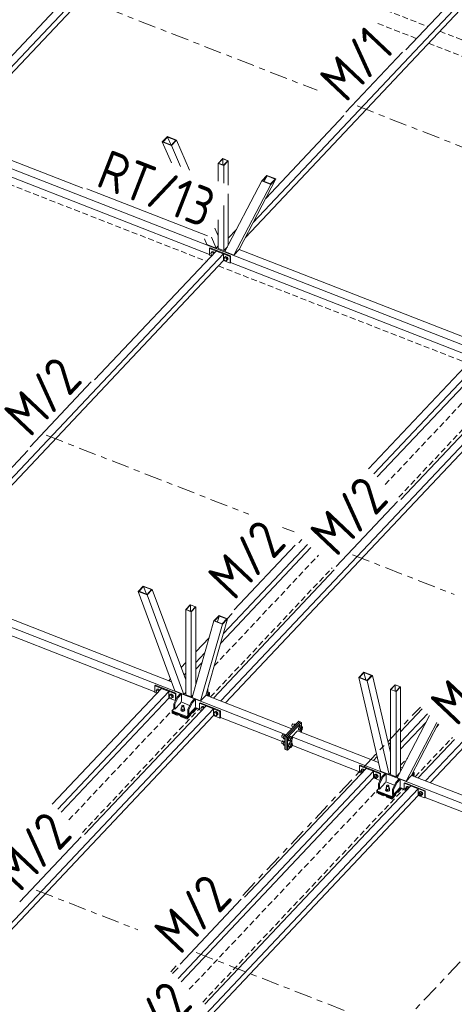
# Model space of a CAD drawing. Header units: millimetres. Extents: x -681 to 506, y -45 to 794.
# Tile 249 of 256: x 110 to 154, y 412 to 512. Entities that reach past the tile are written whole.
import ezdxf

# ---------------------------------------------------------------- set-up
doc = ezdxf.new("R2010")
doc.units = ezdxf.units.MM
doc.header["$LTSCALE"] = 0.6
for name, pattern in [('VERDECKT2', [1.5, 1, -0.5]), ('XKITLINE00', [0]), ('XKITLINE03', [6, 3, -1, 1, -1])]:
    doc.linetypes.add(name, pattern=pattern)
for name, color, linetype, lineweight in [('Bolt', 7, 'Continuous', 0), ('Part', 2, 'Continuous', 0), ('PartMark', 3, 'Continuous', 0), ('S-GRID', 1, 'Continuous', 0)]:
    doc.layers.add(name, color=color, linetype=linetype, lineweight=lineweight)
doc.styles.add('ISOCPEUR', font='ISOCPEUR.TTF')

msp = doc.modelspace()

# ---------------------------------------------------------------- linework, layer by layer
at = {"layer": 'Bolt', "color": 3, "linetype": 'XKITLINE00', "lineweight": 0}
for p, q in [((129.53, 488.33), (129.61, 488.43)), ((129.61, 488.17), (129.53, 488.33)), ((129.59, 488.41), (129.61, 488.48)), ((129.59, 488.41), (129.59, 488.41)), ((129.61, 488.48), (129.68, 488.52)), ((129.68, 488.51), (129.61, 488.43)), ((129.61, 488.48), (129.63, 488.5)), ((129.61, 488.43), (129.78, 488.36)), ((129.65, 488.16), (129.61, 488.17)), ((129.69, 488.53), (129.63, 488.5)), ((129.68, 488.52), (129.77, 488.5)), ((129.85, 488.44), (129.68, 488.51)), ((129.78, 488.52), (129.69, 488.53)), ((129.77, 488.5), (129.85, 488.45)), ((129.87, 488.47), (129.78, 488.52)), ((129.85, 488.44), (129.78, 488.36)), ((129.78, 488.36), (129.8, 488.31)), ((129.85, 488.45), (129.89, 488.4)), ((129.87, 488.39), (129.85, 488.44)), ((129.9, 488.42), (129.87, 488.47)), ((130.92, 487.9), (130.94, 487.96)), ((130.94, 487.96), (131.01, 488)), ((131.01, 487.99), (130.94, 487.91)), ((130.94, 487.96), (130.96, 487.98)), ((131.02, 488.02), (130.96, 487.98)), ((131.01, 488), (131.09, 487.98)), ((131.18, 487.92), (131.01, 487.99)), ((131.11, 488), (131.02, 488.02)), ((131.09, 487.98), (131.18, 487.93)), ((131.2, 487.95), (131.11, 488)), ((131.26, 487.86), (131.2, 487.95)), ((130.86, 487.81), (130.94, 487.91)), ((130.94, 487.65), (130.86, 487.81)), ((130.92, 487.89), (130.92, 487.9)), ((130.94, 487.91), (131.11, 487.85)), ((131.11, 487.59), (130.94, 487.65)), ((131.18, 487.92), (131.11, 487.85)), ((131.11, 487.85), (131.19, 487.69)), ((131.19, 487.69), (131.11, 487.59)), ((131.18, 487.67), (131.11, 487.59)), ((131.18, 487.66), (131.17, 487.66)), ((131.18, 487.93), (131.25, 487.85)), ((131.26, 487.76), (131.18, 487.92)), ((131.26, 487.76), (131.18, 487.67)), ((131.25, 487.69), (131.18, 487.66)), ((131.26, 487.76), (131.19, 487.69)), ((131.25, 487.85), (131.27, 487.76)), ((131.27, 487.76), (131.25, 487.69)), ((131.25, 487.69), (131.26, 487.71)), ((131.29, 487.78), (131.26, 487.86)), ((131.26, 487.71), (131.29, 487.78)), ((123.94, 443.73), (124.02, 443.82)), ((124, 443.81), (124.03, 443.88)), ((124, 443.8), (124, 443.81)), ((124.1, 443.9), (124.02, 443.82)), ((124.02, 443.82), (124.19, 443.76)), ((124.03, 443.88), (124.09, 443.91)), ((124.03, 443.88), (124.04, 443.9)), ((124.11, 443.93), (124.04, 443.9)), ((124.09, 443.91), (124.18, 443.9)), ((124.26, 443.84), (124.1, 443.9)), ((124.2, 443.92), (124.11, 443.93)), ((124.18, 443.9), (124.27, 443.84)), ((124.26, 443.84), (124.19, 443.76)), ((124.19, 443.76), (124.22, 443.71)), ((124.28, 443.86), (124.2, 443.92)), ((124.29, 443.78), (124.26, 443.84)), ((124.27, 443.84), (124.3, 443.8)), ((124.32, 443.82), (124.28, 443.86)), ((124.02, 443.57), (123.94, 443.73)), ((124.07, 443.55), (124.02, 443.57)), ((125.27, 443.21), (125.35, 443.31)), ((125.35, 443.05), (125.27, 443.21)), ((125.33, 443.29), (125.36, 443.36)), ((125.33, 443.28), (125.33, 443.29)), ((125.43, 443.38), (125.35, 443.31)), ((125.35, 443.31), (125.52, 443.24)), ((125.52, 442.99), (125.35, 443.05)), ((125.36, 443.36), (125.42, 443.39)), ((125.36, 443.36), (125.37, 443.38)), ((125.44, 443.41), (125.37, 443.38)), ((125.42, 443.39), (125.51, 443.38)), ((125.59, 443.32), (125.43, 443.38)), ((125.53, 443.4), (125.44, 443.41)), ((125.51, 443.38), (125.6, 443.32)), ((125.59, 443.32), (125.52, 443.24)), ((125.52, 443.24), (125.6, 443.08)), ((125.6, 443.08), (125.52, 442.99)), ((125.59, 443.06), (125.52, 442.99)), ((125.61, 443.34), (125.53, 443.4)), ((125.6, 443.05), (125.58, 443.05)), ((125.67, 443.16), (125.59, 443.32)), ((125.67, 443.16), (125.59, 443.06)), ((125.6, 443.32), (125.66, 443.24)), ((125.67, 443.16), (125.6, 443.08)), ((125.66, 443.08), (125.6, 443.05)), ((125.68, 443.26), (125.61, 443.34)), ((125.66, 443.24), (125.68, 443.15)), ((125.68, 443.15), (125.66, 443.08)), ((125.66, 443.08), (125.68, 443.1)), ((125.7, 443.17), (125.68, 443.26)), ((125.68, 443.1), (125.7, 443.17)), ((126.47, 441.81), (126.5, 441.88)), ((126.5, 441.75), (126.47, 441.81)), ((126.47, 441.79), (126.47, 441.81)), ((126.47, 441.79), (126.5, 441.72)), ((126.5, 441.88), (126.51, 441.88)), ((126.51, 442.02), (126.57, 442.04)), ((126.51, 442.02), (126.51, 441.89)), ((126.51, 441.89), (126.67, 441.83)), ((126.51, 441.75), (126.51, 441.89)), ((126.51, 441.75), (126.67, 441.69)), ((126.57, 442.2), (126.58, 442.24)), ((126.58, 442.17), (126.57, 442.2)), ((126.57, 441.95), (126.57, 442.2)), ((126.58, 442.24), (126.62, 442.26)), ((126.62, 442.14), (126.58, 442.17)), ((126.62, 442.26), (126.68, 442.27)), ((126.67, 442.13), (126.62, 442.14)), ((126.73, 442.14), (126.67, 442.13)), ((126.84, 441.89), (126.67, 441.83)), ((126.67, 441.83), (126.67, 441.69)), ((126.68, 442.27), (126.73, 442.26)), ((126.73, 442.26), (126.77, 442.23)), ((126.77, 442.16), (126.73, 442.14)), ((126.77, 442.23), (126.79, 442.2)), ((126.79, 442.2), (126.77, 442.16)), ((126.79, 441.95), (126.79, 442.2)), ((126.79, 442.03), (126.85, 442.01)), ((126.85, 442.01), (126.84, 441.89)), ((126.84, 441.89), (126.84, 441.74)), ((126.84, 441.74), (126.85, 441.87)), ((126.85, 442.01), (126.85, 441.87)), ((126.85, 441.88), (126.86, 441.87)), ((126.88, 441.81), (126.85, 441.74)), ((126.85, 441.71), (126.88, 441.78)), ((126.86, 441.87), (126.88, 441.81)), ((126.88, 441.78), (126.88, 441.81)), ((128.5, 441.95), (128.58, 442.05)), ((128.58, 441.79), (128.5, 441.95)), ((128.56, 442.03), (128.59, 442.1)), ((128.56, 442.02), (128.56, 442.03)), ((128.66, 442.12), (128.58, 442.05)), ((128.58, 442.05), (128.75, 441.98)), ((128.63, 441.77), (128.58, 441.79)), ((128.59, 442.1), (128.65, 442.13)), ((128.59, 442.1), (128.6, 442.12)), ((128.67, 442.15), (128.6, 442.12)), ((128.65, 442.13), (128.74, 442.12)), ((128.82, 442.06), (128.66, 442.12)), ((128.75, 442.14), (128.67, 442.15)), ((128.74, 442.12), (128.83, 442.06)), ((128.84, 442.08), (128.75, 442.14)), ((128.82, 442.06), (128.75, 441.98)), ((128.75, 441.98), (128.77, 441.93)), ((128.85, 442.01), (128.82, 442.06)), ((128.83, 442.06), (128.86, 442.02)), ((128.88, 442.04), (128.84, 442.08)), ((126.57, 441.7), (126.5, 441.75)), ((126.5, 441.72), (126.57, 441.67)), ((126.67, 441.68), (126.57, 441.7)), ((126.57, 441.67), (126.67, 441.65)), ((126.67, 441.69), (126.84, 441.74)), ((126.78, 441.69), (126.67, 441.68)), ((126.67, 441.65), (126.78, 441.67)), ((126.85, 441.74), (126.78, 441.69)), ((126.78, 441.67), (126.85, 441.71)), ((129.83, 441.43), (129.91, 441.53)), ((129.91, 441.27), (129.83, 441.43)), ((129.89, 441.51), (129.92, 441.58)), ((129.89, 441.5), (129.89, 441.51)), ((129.99, 441.6), (129.91, 441.53)), ((129.91, 441.53), (130.08, 441.46)), ((130.08, 441.21), (129.91, 441.27)), ((129.92, 441.58), (129.98, 441.61)), ((129.92, 441.58), (129.93, 441.6)), ((130, 441.63), (129.93, 441.6)), ((129.98, 441.61), (130.07, 441.6)), ((130.15, 441.54), (129.99, 441.6)), ((130.08, 441.62), (130, 441.63)), ((130.07, 441.6), (130.16, 441.55)), ((130.17, 441.56), (130.08, 441.62)), ((130.15, 441.54), (130.08, 441.46)), ((130.08, 441.46), (130.16, 441.3)), ((130.16, 441.3), (130.08, 441.21)), ((130.15, 441.28), (130.08, 441.21)), ((130.16, 441.27), (130.14, 441.28)), ((130.23, 441.38), (130.15, 441.54)), ((130.23, 441.38), (130.15, 441.28)), ((130.16, 441.55), (130.22, 441.46)), ((130.23, 441.38), (130.16, 441.3)), ((130.22, 441.31), (130.16, 441.27)), ((130.24, 441.48), (130.17, 441.56)), ((130.22, 441.46), (130.24, 441.38)), ((130.24, 441.38), (130.22, 441.31)), ((130.22, 441.31), (130.24, 441.32)), ((130.26, 441.39), (130.24, 441.48)), ((130.24, 441.32), (130.26, 441.39)), ((137.84, 440.3), (137.81, 440.24)), ((137.81, 440.24), (137.81, 440.18)), ((137.81, 440.18), (137.81, 440.14)), ((137.81, 440.14), (137.84, 440.13)), ((137.87, 440.35), (137.84, 440.3)), ((137.84, 440.13), (137.84, 440.13)), ((137.84, 440.13), (137.98, 440.07)), ((137.91, 440.38), (137.87, 440.35)), ((137.91, 440.38), (138.08, 440.31)), ((137.98, 440.07), (138.03, 440.26)), ((138.03, 440.26), (138.15, 440.38)), ((138.03, 440.26), (138.12, 440.22)), ((138.15, 440.38), (138.24, 440.35)), ((138.49, 439.95), (138.47, 439.84)), ((138.47, 439.84), (138.49, 439.76)), ((138.53, 440.06), (138.49, 439.95)), ((138.49, 439.76), (138.53, 439.74)), ((138.57, 440.04), (138.51, 439.83)), ((138.51, 439.82), (138.52, 439.93)), ((138.51, 439.83), (138.57, 439.74)), ((138.51, 439.83), (138.66, 439.77)), ((138.52, 439.75), (138.51, 439.82)), ((138.52, 439.93), (138.57, 440.05)), ((138.57, 439.73), (138.52, 439.75)), ((138.6, 440.16), (138.53, 440.06)), ((138.53, 439.74), (138.53, 439.74)), ((138.69, 440.17), (138.57, 440.04)), ((138.57, 440.05), (138.63, 440.14)), ((138.57, 440.04), (138.72, 439.99)), ((138.66, 440.2), (138.6, 440.16)), ((138.63, 440.14), (138.7, 440.18)), ((138.66, 440.2), (138.7, 440.18)), ((138.66, 439.77), (138.72, 439.99)), ((138.72, 439.68), (138.66, 439.77)), ((138.69, 440.17), (138.84, 440.12)), ((138.7, 440.18), (138.74, 440.17)), ((138.72, 439.99), (138.84, 440.12)), ((138.84, 439.81), (138.72, 439.68)), ((138.74, 440.17), (138.75, 440.15)), ((138.84, 440.12), (138.9, 440.03)), ((138.9, 440.03), (138.84, 439.81)), ((136.78, 439.14), (136.77, 439.08)), ((136.77, 439.08), (136.78, 439.04)), ((136.8, 439.2), (136.78, 439.14)), ((136.78, 439.04), (136.8, 439.03)), ((136.84, 439.25), (136.8, 439.2)), ((136.8, 439.03), (136.8, 439.03)), ((136.8, 439.03), (136.94, 438.97)), ((136.87, 439.28), (136.84, 439.25)), ((136.87, 439.28), (137.04, 439.21)), ((136.99, 439.16), (136.93, 438.94)), ((136.93, 438.94), (136.99, 438.85)), ((136.93, 438.94), (137.07, 438.89)), ((137.11, 439.29), (136.99, 439.16)), ((136.99, 439.16), (137.08, 439.12)), ((136.99, 438.85), (137.07, 438.82)), ((137.11, 439.29), (137.2, 439.25)), ((137.45, 438.85), (137.43, 438.74)), ((137.5, 438.97), (137.45, 438.85)), ((137.47, 438.72), (137.49, 438.83)), ((137.54, 438.95), (137.48, 438.73)), ((137.49, 438.83), (137.53, 438.95)), ((137.56, 439.06), (137.5, 438.97)), ((137.53, 438.95), (137.6, 439.04)), ((137.66, 439.07), (137.54, 438.95)), ((137.54, 438.95), (137.68, 438.89)), ((137.62, 439.1), (137.56, 439.06)), ((137.6, 439.04), (137.66, 439.09)), ((137.62, 439.1), (137.66, 439.09)), ((137.62, 438.67), (137.68, 438.89)), ((137.66, 439.09), (137.71, 439.07)), ((137.66, 439.07), (137.8, 439.02)), ((137.68, 438.89), (137.8, 439.02)), ((137.71, 439.07), (137.71, 439.05)), ((137.8, 439.02), (137.86, 438.93)), ((137.86, 438.93), (137.8, 438.71)), ((138.53, 439.74), (138.57, 439.73)), ((138.57, 439.74), (138.72, 439.68)), ((138.58, 439.73), (138.57, 439.73)), ((138.65, 439.55), (138.66, 439.56)), ((138.66, 439.56), (138.7, 439.55)), ((138.68, 439.54), (138.7, 439.55)), ((138.7, 439.55), (138.74, 439.53)), ((138.74, 439.53), (138.75, 439.51)), ((136.78, 438.5), (136.77, 438.44)), ((136.77, 438.44), (136.78, 438.4)), ((136.8, 438.57), (136.78, 438.5)), ((136.78, 438.4), (136.8, 438.39)), ((136.84, 438.62), (136.8, 438.57)), ((136.8, 438.39), (136.8, 438.39)), ((136.8, 438.39), (136.94, 438.33)), ((136.87, 438.64), (136.84, 438.62)), ((136.87, 438.64), (137.04, 438.57)), ((136.99, 438.52), (136.93, 438.3)), ((136.93, 438.3), (136.99, 438.21)), ((136.93, 438.3), (137.07, 438.25)), ((137.07, 438.6), (136.99, 438.52)), ((136.99, 438.52), (137.07, 438.49)), ((136.99, 438.21), (137.07, 438.18)), ((137.43, 438.74), (137.45, 438.66)), ((137.45, 438.21), (137.43, 438.1)), ((137.43, 438.1), (137.45, 438.02)), ((137.45, 438.66), (137.5, 438.64)), ((137.5, 438.33), (137.45, 438.21)), ((137.45, 438.02), (137.5, 438)), ((137.49, 438.65), (137.47, 438.72)), ((137.47, 438.08), (137.49, 438.2)), ((137.49, 438.01), (137.47, 438.08)), ((137.48, 438.73), (137.54, 438.64)), ((137.48, 438.73), (137.62, 438.67)), ((137.54, 438.31), (137.48, 438.09)), ((137.48, 438.09), (137.54, 438)), ((137.48, 438.09), (137.62, 438.04)), ((137.53, 438.63), (137.49, 438.65)), ((137.49, 438.2), (137.53, 438.31)), ((137.53, 437.99), (137.49, 438.01)), ((137.5, 438.64), (137.5, 438.64)), ((137.5, 438.64), (137.53, 438.63)), ((137.56, 438.42), (137.5, 438.33)), ((137.5, 438), (137.5, 438)), ((137.5, 438), (137.53, 437.99)), ((137.55, 438.64), (137.53, 438.63)), ((137.53, 438.31), (137.6, 438.41)), ((137.55, 438), (137.53, 437.99)), ((137.54, 438.64), (137.68, 438.58)), ((137.66, 438.43), (137.54, 438.31)), ((137.54, 438.31), (137.68, 438.25)), ((137.54, 438), (137.68, 437.95)), ((137.62, 438.46), (137.56, 438.42)), ((137.6, 438.41), (137.66, 438.45)), ((137.68, 438.58), (137.62, 438.67)), ((137.62, 438.46), (137.66, 438.45)), ((137.62, 438.04), (137.68, 438.25)), ((137.68, 437.95), (137.62, 438.04)), ((137.66, 438.45), (137.71, 438.43)), ((137.66, 438.43), (137.8, 438.38)), ((137.8, 438.71), (137.68, 438.58)), ((137.68, 438.25), (137.8, 438.38)), ((137.8, 438.07), (137.68, 437.95)), ((137.71, 438.43), (137.71, 438.41)), ((137.8, 438.38), (137.86, 438.29)), ((137.86, 438.29), (137.8, 438.07)), ((144.9, 435.65), (144.99, 435.75)), ((144.9, 435.66), (144.92, 435.73)), ((144.92, 435.73), (144.99, 435.76)), ((144.92, 435.73), (144.94, 435.75)), ((145.01, 435.78), (144.94, 435.75)), ((144.99, 435.76), (145.08, 435.75)), ((145.16, 435.69), (144.99, 435.75)), ((145.09, 435.77), (145.01, 435.78)), ((145.08, 435.75), (145.16, 435.69)), ((145.18, 435.71), (145.09, 435.77)), ((144.82, 435.56), (144.9, 435.65)), ((144.85, 435.5), (144.82, 435.56)), ((144.84, 435.48), (144.86, 435.52)), ((144.86, 435.43), (144.84, 435.48)), ((144.86, 435.52), (144.9, 435.57)), ((144.86, 435.52), (144.89, 435.54)), ((144.89, 435.39), (144.86, 435.43)), ((144.89, 435.54), (144.94, 435.53)), ((144.93, 435.36), (144.89, 435.39)), ((144.9, 435.65), (144.9, 435.66)), ((145.07, 435.59), (144.9, 435.65)), ((144.94, 435.53), (144.99, 435.5)), ((144.99, 435.5), (145.02, 435.46)), ((145.07, 435.59), (145.16, 435.69)), ((145.09, 435.54), (145.07, 435.59)), ((145.16, 435.69), (145.2, 435.65)), ((145.19, 435.63), (145.16, 435.69)), ((145.22, 435.67), (145.18, 435.71)), ((146.15, 435.04), (146.23, 435.13)), ((146.18, 434.98), (146.15, 435.04)), ((146.17, 434.96), (146.19, 435)), ((146.19, 434.91), (146.17, 434.96)), ((146.19, 435), (146.23, 435.05)), ((146.19, 435), (146.22, 435.02)), ((146.22, 434.87), (146.19, 434.91)), ((146.22, 435.02), (146.27, 435.01)), ((146.27, 434.84), (146.22, 434.87)), ((146.23, 435.13), (146.32, 435.23)), ((146.23, 435.14), (146.25, 435.21)), ((146.23, 435.13), (146.23, 435.14)), ((146.23, 435.13), (146.4, 435.07)), ((146.25, 435.21), (146.32, 435.24)), ((146.25, 435.21), (146.27, 435.23)), ((146.34, 435.26), (146.27, 435.23)), ((146.27, 435.01), (146.31, 434.98)), ((146.31, 434.83), (146.27, 434.84)), ((146.31, 434.98), (146.35, 434.94)), ((146.35, 434.85), (146.31, 434.83)), ((146.32, 435.24), (146.41, 435.23)), ((146.49, 435.17), (146.32, 435.23)), ((146.33, 434.84), (146.4, 434.81)), ((146.42, 435.25), (146.34, 435.26)), ((146.35, 434.94), (146.36, 434.89)), ((146.35, 434.85), (146.4, 434.9)), ((146.36, 434.89), (146.35, 434.85)), ((146.4, 435.07), (146.49, 435.17)), ((146.4, 435.07), (146.48, 434.91)), ((146.4, 434.81), (146.48, 434.91)), ((146.4, 434.81), (146.49, 434.91)), ((146.41, 435.23), (146.49, 435.17)), ((146.51, 435.19), (146.42, 435.25)), ((146.48, 434.91), (146.57, 435.01)), ((146.49, 434.9), (146.48, 434.9)), ((146.49, 435.17), (146.56, 435.09)), ((146.57, 435.01), (146.49, 435.17)), ((146.49, 434.91), (146.57, 435.01)), ((146.56, 434.93), (146.49, 434.9)), ((146.58, 435.11), (146.51, 435.19)), ((146.56, 435.09), (146.58, 435)), ((146.58, 435), (146.56, 434.93)), ((146.56, 434.93), (146.58, 434.95)), ((146.6, 435.02), (146.58, 435.11)), ((146.58, 434.95), (146.6, 435.02)), ((147.37, 433.66), (147.4, 433.73)), ((147.4, 433.73), (147.41, 433.73)), ((147.41, 433.86), (147.47, 433.88)), ((147.41, 433.86), (147.41, 433.74)), ((147.41, 433.74), (147.57, 433.68)), ((147.41, 433.6), (147.41, 433.74)), ((147.47, 434.05), (147.48, 434.09)), ((147.48, 434.01), (147.47, 434.05)), ((147.47, 433.8), (147.47, 434.05)), ((147.48, 434.09), (147.52, 434.11)), ((147.52, 433.99), (147.48, 434.01)), ((147.52, 434.11), (147.58, 434.12)), ((147.57, 433.98), (147.52, 433.99)), ((147.63, 433.99), (147.57, 433.98)), ((147.74, 433.74), (147.57, 433.68)), ((147.58, 434.12), (147.63, 434.11)), ((147.63, 434.11), (147.67, 434.08)), ((147.67, 434.01), (147.63, 433.99)), ((147.67, 434.08), (147.69, 434.05)), ((147.69, 434.05), (147.67, 434.01)), ((147.69, 433.8), (147.69, 434.05)), ((147.69, 433.88), (147.75, 433.86)), ((147.75, 433.86), (147.74, 433.74)), ((147.74, 433.74), (147.74, 433.59)), ((147.75, 433.86), (147.75, 433.72)), ((147.75, 433.73), (147.76, 433.72)), ((147.76, 433.72), (147.78, 433.65)), ((149.38, 433.78), (149.46, 433.87)), ((149.41, 433.72), (149.38, 433.78)), ((149.4, 433.7), (149.41, 433.74)), ((149.41, 433.74), (149.46, 433.79)), ((149.41, 433.74), (149.45, 433.76)), ((149.45, 433.76), (149.5, 433.75)), ((149.46, 433.87), (149.55, 433.97)), ((149.46, 433.88), (149.48, 433.95)), ((149.46, 433.87), (149.46, 433.88)), ((149.63, 433.81), (149.46, 433.87)), ((149.48, 433.95), (149.55, 433.98)), ((149.48, 433.95), (149.5, 433.97)), ((149.56, 434), (149.5, 433.97)), ((149.5, 433.75), (149.54, 433.72)), ((149.54, 433.72), (149.58, 433.68)), ((149.55, 433.98), (149.64, 433.97)), ((149.72, 433.91), (149.55, 433.97)), ((149.65, 433.99), (149.56, 434)), ((149.63, 433.81), (149.72, 433.91)), ((149.65, 433.76), (149.63, 433.81)), ((149.64, 433.97), (149.72, 433.91)), ((149.74, 433.93), (149.65, 433.99)), ((149.72, 433.91), (149.76, 433.87)), ((149.74, 433.85), (149.72, 433.91)), ((149.78, 433.89), (149.74, 433.93)), ((147.4, 433.59), (147.37, 433.66)), ((147.37, 433.63), (147.37, 433.66)), ((147.37, 433.63), (147.4, 433.57)), ((147.47, 433.54), (147.4, 433.59)), ((147.4, 433.57), (147.47, 433.52)), ((147.41, 433.6), (147.57, 433.53)), ((147.57, 433.52), (147.47, 433.54)), ((147.47, 433.52), (147.57, 433.5)), ((147.57, 433.68), (147.57, 433.53)), ((147.57, 433.53), (147.74, 433.59)), ((147.68, 433.54), (147.57, 433.52)), ((147.57, 433.5), (147.68, 433.52)), ((147.75, 433.59), (147.68, 433.54)), ((147.68, 433.52), (147.75, 433.56)), ((147.74, 433.59), (147.75, 433.72)), ((147.78, 433.65), (147.75, 433.59)), ((147.75, 433.56), (147.78, 433.63)), ((147.78, 433.63), (147.78, 433.65)), ((149.41, 433.65), (149.4, 433.7)), ((149.45, 433.61), (149.41, 433.65)), ((149.49, 433.58), (149.45, 433.61)), ((150.71, 433.26), (150.79, 433.35)), ((150.74, 433.2), (150.71, 433.26)), ((150.73, 433.18), (150.74, 433.22)), ((150.74, 433.14), (150.73, 433.18)), ((150.74, 433.22), (150.79, 433.27)), ((150.74, 433.22), (150.78, 433.24)), ((150.78, 433.09), (150.74, 433.14)), ((150.78, 433.24), (150.83, 433.23)), ((150.83, 433.06), (150.78, 433.09)), ((150.79, 433.35), (150.88, 433.45)), ((150.79, 433.36), (150.81, 433.43)), ((150.79, 433.36), (150.79, 433.36)), ((150.79, 433.35), (150.96, 433.29)), ((150.81, 433.43), (150.88, 433.46)), ((150.81, 433.43), (150.83, 433.45)), ((150.89, 433.48), (150.83, 433.45)), ((150.83, 433.23), (150.87, 433.2)), ((150.87, 433.05), (150.83, 433.06)), ((150.87, 433.2), (150.91, 433.16)), ((150.91, 433.07), (150.87, 433.05)), ((150.88, 433.46), (150.97, 433.45)), ((151.05, 433.39), (150.88, 433.45)), ((150.98, 433.47), (150.89, 433.48)), ((150.89, 433.06), (150.96, 433.04)), ((150.91, 433.16), (150.92, 433.11)), ((150.91, 433.07), (150.96, 433.12)), ((150.92, 433.11), (150.91, 433.07)), ((150.96, 433.29), (151.05, 433.39)), ((150.96, 433.29), (151.04, 433.13)), ((150.96, 433.04), (151.04, 433.13)), ((150.96, 433.04), (151.05, 433.13)), ((150.97, 433.45), (151.05, 433.39)), ((151.07, 433.41), (150.98, 433.47)), ((151.04, 433.13), (151.13, 433.23)), ((151.05, 433.12), (151.04, 433.12)), ((151.05, 433.39), (151.12, 433.31)), ((151.13, 433.23), (151.05, 433.39)), ((151.05, 433.13), (151.13, 433.23)), ((151.12, 433.15), (151.05, 433.12)), ((151.13, 433.33), (151.07, 433.41)), ((151.12, 433.31), (151.14, 433.22)), ((151.14, 433.22), (151.12, 433.15)), ((151.12, 433.15), (151.13, 433.17)), ((151.16, 433.24), (151.13, 433.33)), ((151.13, 433.17), (151.16, 433.24))]:
    msp.add_line(p, q, dxfattribs=at)
at = {"layer": 'Part', "color": 2, "linetype": 'XKITLINE00', "lineweight": 0}
for p, q in [((106.77, 504.8), (133.56, 533.18)), ((107.13, 504.51), (133.56, 532.5)), ((149.43, 509.1), (161.77, 522.18)), ((133.06, 489.98), (162.53, 521.2)), ((133.85, 491.5), (162.53, 521.88)), ((107.78, 506.97), (114.13, 513.7)), ((75.08, 510.3), (158.81, 477.63)), ((135.13, 493.95), (143.1, 502.4)), ((103.36, 500.1), (116.47, 494.99)), ((125.1, 500.26), (124.58, 499.71)), ((124.66, 499.72), (125.12, 500.21)), ((125.1, 500.26), (126.04, 499.89)), ((125.12, 500.21), (125.47, 499.4)), ((125.96, 499.88), (125.12, 500.21)), ((124.58, 499.71), (125.53, 499.34)), ((124.58, 499.71), (125.51, 497.58)), ((124.66, 499.72), (125.5, 499.39)), ((125.5, 499.39), (125.96, 499.88)), ((126.04, 499.89), (125.53, 499.34)), ((125.53, 499.34), (126.45, 497.21)), ((127.36, 496.85), (126.04, 499.89)), ((102.58, 498.72), (129.4, 488.25)), ((130.74, 498.02), (130.28, 497.53)), ((130.32, 497.54), (130.75, 497.99)), ((130.74, 498.02), (131.31, 497.8)), ((130.75, 497.99), (130.75, 497.37)), ((131.26, 497.79), (130.75, 497.99)), ((130.28, 497.53), (130.28, 495.72)), ((130.28, 497.53), (130.85, 497.31)), ((130.32, 497.54), (130.84, 497.34)), ((130.84, 497.34), (131.26, 497.79)), ((131.31, 497.8), (130.85, 497.31)), ((130.85, 497.31), (130.85, 495.5)), ((131.31, 495.32), (131.31, 497.8)), ((135.25, 496.3), (134.73, 495.75)), ((134.81, 495.76), (135.27, 496.25)), ((135.27, 496.25), (134.98, 495.7)), ((135.25, 496.3), (136.16, 495.94)), ((136.08, 495.93), (135.27, 496.25)), ((134.73, 495.75), (130.97, 488.54)), ((135.65, 495.39), (131.89, 488.18)), ((136.16, 495.94), (132.41, 488.73)), ((134.73, 495.75), (135.65, 495.39)), ((134.81, 495.76), (135.62, 495.44)), ((135.62, 495.44), (136.08, 495.93)), ((135.65, 495.39), (136.16, 495.94)), ((131.31, 489.18), (131.31, 494.42)), ((130.85, 493.24), (130.85, 488.63)), ((130.28, 491.78), (130.28, 488.85)), ((129.59, 490), (130.07, 488.89)), ((130.28, 490.15), (129.94, 490.92)), ((131.31, 489.91), (132.15, 490.8)), ((128.88, 489.82), (129.13, 489.26)), ((130.07, 488.89), (129.13, 489.26)), ((130.07, 488.89), (130.28, 489.11)), ((131.23, 489.03), (130.85, 488.63)), ((131.31, 489.2), (131.32, 489.2)), ((101.57, 457.31), (130.83, 488.3)), ((117.67, 475.46), (130.07, 488.59)), ((129.46, 488.91), (129.4, 488.85)), ((129.4, 488.85), (131.49, 488.04)), ((129.4, 488.17), (129.4, 488.85)), ((129.4, 488.17), (129.6, 488.1)), ((131.55, 488.1), (129.46, 488.91)), ((130.83, 488.3), (130.07, 488.59)), ((130.85, 488.63), (130.28, 488.85)), ((130.83, 487.62), (130.83, 488.3)), ((130.97, 488.54), (131.89, 488.18)), ((131.55, 488.1), (131.49, 488.04)), ((131.49, 488.04), (131.49, 487.36)), ((131.55, 487.42), (131.55, 488.1)), ((131.89, 488.18), (132.41, 488.73)), ((132.43, 488.76), (157.81, 478.86)), ((100.78, 455.79), (130.83, 487.62)), ((130.83, 487.62), (131.49, 487.36)), ((131.49, 487.36), (131.55, 487.42)), ((131.55, 487.42), (156.09, 477.84)), ((145.63, 466.39), (156.76, 478.18)), ((146.18, 465.87), (157.52, 477.89)), ((146.52, 465.55), (157.52, 477.2)), ((42.8, 476.1), (126.53, 443.44)), ((130.55, 442.71), (162.08, 476.11)), ((148.93, 463.27), (161.32, 476.4)), ((131.02, 442.53), (162.08, 475.43)), ((102.85, 459.76), (110.87, 468.26)), ((182.98, 467.96), (151.45, 434.56)), ((151.92, 434.38), (182.98, 467.27)), ((138.5, 458.84), (138.83, 459.19)), ((130.54, 448.62), (139.72, 458.35)), ((130.82, 449.6), (139.38, 458.67)), ((129.79, 443.01), (142.13, 456.07)), ((100.15, 454.57), (125.53, 444.67)), ((122.64, 454.43), (122.13, 453.88)), ((122.13, 453.88), (123.04, 453.53)), ((122.13, 453.88), (125.87, 443.74)), ((122.21, 453.9), (122.67, 454.38)), ((122.21, 453.9), (123.02, 453.58)), ((122.64, 454.43), (123.56, 454.08)), ((122.67, 454.38), (122.96, 453.6)), ((123.48, 454.07), (122.67, 454.38)), ((123.02, 453.58), (123.48, 454.07)), ((123.56, 454.08), (123.04, 453.53)), ((126.97, 444.85), (123.56, 454.08)), ((99.27, 453.22), (123.82, 443.65)), ((123.04, 453.53), (126.79, 443.38)), ((127.43, 452.53), (126.97, 452.04)), ((126.97, 452.04), (126.97, 443.35)), ((126.97, 452.04), (127.54, 451.81)), ((127.02, 452.04), (127.44, 452.5)), ((127.02, 452.04), (127.53, 451.84)), ((127.43, 452.53), (128, 452.3)), ((127.44, 452.5), (127.44, 451.88)), ((127.96, 452.3), (127.44, 452.5)), ((127.53, 451.84), (127.96, 452.3)), ((128, 452.3), (127.54, 451.81)), ((127.54, 451.81), (127.54, 443.13)), ((128, 444.43), (128, 452.3)), ((129.85, 450.87), (127.61, 443.06)), ((131.24, 451.08), (129.01, 443.27)), ((130.37, 451.42), (129.85, 450.87)), ((129.85, 450.87), (130.72, 450.53)), ((129.92, 450.88), (130.38, 451.37)), ((129.92, 450.88), (130.7, 450.58)), ((130.38, 451.37), (130.21, 450.77)), ((130.37, 451.42), (131.24, 451.08)), ((131.16, 451.07), (130.38, 451.37)), ((130.7, 450.58), (131.16, 451.07)), ((130.72, 450.53), (131.24, 451.08)), ((131.19, 451.1), (131.7, 451.63)), ((130.72, 450.53), (128.49, 442.72)), ((128, 447.72), (129.35, 449.15)), ((128, 446.62), (128.9, 447.57)), ((126.5, 446.13), (126.97, 446.63)), ((128, 445.94), (128.62, 446.59)), ((125.23, 444.78), (125.42, 444.98)), ((126.79, 445.33), (126.97, 445.53)), ((145.14, 445.66), (144.62, 445.11)), ((144.62, 445.11), (145.5, 444.77)), ((144.62, 445.11), (146.86, 435.55)), ((144.7, 445.12), (145.16, 445.61)), ((144.7, 445.12), (145.48, 444.82)), ((145.14, 445.66), (146.02, 445.32)), ((145.16, 445.61), (145.34, 444.87)), ((145.94, 445.3), (145.16, 445.61)), ((145.48, 444.82), (145.94, 445.3)), ((146.02, 445.32), (145.5, 444.77)), ((145.5, 444.77), (147.74, 435.21)), ((147.87, 437.44), (146.02, 445.32)), ((113.35, 432.2), (124.48, 443.99)), ((123.87, 444.31), (123.82, 444.25)), ((123.82, 444.25), (125.91, 443.43)), ((123.82, 443.57), (123.82, 444.25)), ((125.96, 443.49), (123.87, 444.31)), ((125.24, 443.69), (124.48, 443.99)), ((129.23, 443.89), (129.18, 443.89)), ((129.19, 443.9), (129.23, 443.89)), ((129.23, 443.89), (129.23, 443.38)), ((148.33, 444.37), (147.87, 443.89)), ((147.87, 443.89), (148.44, 443.66)), ((147.87, 443.89), (147.87, 435.2)), ((147.91, 443.89), (148.34, 444.35)), ((147.91, 443.89), (148.42, 443.69)), ((148.33, 444.37), (148.9, 444.15)), ((148.34, 444.35), (148.34, 443.73)), ((148.85, 444.15), (148.34, 444.35)), ((148.42, 443.69), (148.85, 444.15)), ((148.44, 443.66), (148.9, 444.15)), ((148.9, 444.15), (148.9, 435.54)), ((113.9, 431.68), (125.24, 443.69)), ((114.24, 431.36), (125.24, 443.01)), ((123.82, 443.57), (124.01, 443.49)), ((125.24, 443.01), (125.24, 443.69)), ((125.24, 443.01), (125.91, 442.75)), ((126.09, 443.11), (125.75, 442.41)), ((126.19, 443.08), (125.84, 442.37)), ((126.79, 443.38), (125.87, 443.74)), ((125.96, 443.49), (125.91, 443.43)), ((125.91, 443.43), (125.91, 442.75)), ((125.91, 442.75), (125.93, 442.77)), ((125.96, 442.85), (125.96, 443.49)), ((126.44, 443.48), (126.09, 443.11)), ((126.09, 443.11), (126.19, 443.08)), ((126.53, 443.44), (126.19, 443.08)), ((126.53, 443.44), (126.44, 443.48)), ((126.53, 443.44), (127.96, 442.89)), ((126.53, 442.72), (126.53, 443.44)), ((126.79, 443.38), (126.97, 443.58)), ((127.54, 443.13), (126.97, 443.35)), ((127.86, 442.92), (127.52, 442.56)), ((127.67, 443.27), (127.54, 443.13)), ((127.61, 443.06), (128.49, 442.72)), ((127.96, 442.89), (127.61, 442.52)), ((127.96, 442.89), (127.86, 442.92)), ((127.96, 442.89), (137.22, 439.27)), ((127.96, 442.16), (127.96, 442.89)), ((128.49, 442.72), (129.01, 443.27)), ((129.02, 443.31), (137.8, 439.88)), ((129.12, 443.27), (129.4, 443.56)), ((129.23, 443.38), (129.12, 443.27)), ((129.18, 443.24), (129.4, 443.48)), ((129.18, 443.24), (129.4, 443.48)), ((129.18, 443.24), (129.4, 443.48)), ((129.19, 443.24), (129.4, 443.46)), ((129.19, 443.24), (129.4, 443.46)), ((129.21, 443.23), (129.4, 443.43)), ((129.21, 443.23), (129.4, 443.43)), ((129.23, 443.63), (129.4, 443.56)), ((129.24, 443.22), (129.4, 443.39)), ((129.24, 443.22), (129.4, 443.39)), ((129.4, 443.56), (129.4, 443.48)), ((129.4, 443.48), (129.4, 443.48)), ((129.4, 443.46), (129.4, 443.48)), ((129.4, 443.48), (129.4, 443.48)), ((129.4, 443.39), (129.4, 443.48)), ((129.4, 443.46), (129.4, 443.43)), ((129.4, 443.43), (129.4, 443.39)), ((148.44, 443.66), (148.44, 434.98)), ((98.27, 408.52), (129.8, 441.91)), ((116.65, 429.08), (129.04, 442.21)), ((125.75, 441.9), (125.57, 441.71)), ((125.84, 442.37), (125.75, 442.41)), ((125.75, 442.41), (125.75, 441.9)), ((125.84, 441.86), (125.75, 441.9)), ((126.45, 442.5), (125.84, 441.86)), ((125.84, 441.86), (125.84, 442.37)), ((126.45, 442.5), (126.53, 442.72)), ((126.49, 442.61), (127.37, 442.26)), ((127.09, 441.12), (127.96, 442.04)), ((127.09, 441.03), (128.02, 442.01)), ((127.52, 442.56), (127.17, 441.85)), ((127.27, 441.81), (127.17, 441.85)), ((127.17, 441.85), (127.17, 441.34)), ((127.61, 442.52), (127.27, 441.81)), ((127.87, 441.94), (127.27, 441.3)), ((127.27, 441.3), (127.27, 441.81)), ((128.02, 442.01), (127.5, 441.47)), ((127.5, 441.45), (128.03, 442.01)), ((127.5, 441.45), (128.03, 442.01)), ((128.02, 442.01), (127.5, 441.47)), ((127.5, 441.42), (128.05, 442)), ((127.5, 441.42), (128.05, 442)), ((127.5, 441.38), (128.08, 441.99)), ((127.5, 441.38), (128.08, 441.99)), ((127.52, 442.56), (127.61, 442.52)), ((127.87, 441.94), (127.96, 442.16)), ((127.91, 442.05), (127.96, 442.03)), ((127.96, 442.03), (128.37, 441.87)), ((128.43, 442.53), (128.37, 442.47)), ((128.37, 442.47), (130.46, 441.65)), ((128.37, 441.79), (128.37, 442.47)), ((128.37, 441.79), (128.57, 441.71)), ((130.52, 441.72), (128.43, 442.53)), ((129.8, 441.91), (129.04, 442.21)), ((129.8, 441.23), (129.8, 441.91)), ((148.9, 439.56), (151.11, 441.91)), ((98.74, 408.33), (129.8, 441.23)), ((125.57, 441.71), (127.09, 441.12)), ((125.57, 441.63), (125.57, 441.71)), ((127.09, 441.03), (125.57, 441.63)), ((125.58, 441.63), (125.58, 441.63)), ((125.58, 441.63), (127.09, 441.03)), ((125.58, 441.61), (125.58, 441.63)), ((125.58, 441.63), (125.58, 441.63)), ((125.58, 441.63), (127.09, 441.03)), ((125.58, 441.54), (125.58, 441.63)), ((125.58, 441.61), (127.09, 441.02)), ((127.09, 441.02), (125.58, 441.61)), ((125.58, 441.61), (125.58, 441.58)), ((125.58, 441.58), (127.09, 440.99)), ((127.09, 440.99), (125.58, 441.58)), ((125.58, 441.58), (125.58, 441.54)), ((125.58, 441.54), (127.09, 440.95)), ((125.58, 441.54), (127.09, 440.95)), ((127.38, 441.33), (127.09, 441.03)), ((127.38, 441.33), (127.09, 441.03)), ((127.09, 441.02), (127.38, 441.32)), ((127.38, 441.32), (127.09, 441.02)), ((127.09, 440.99), (127.38, 441.29)), ((127.38, 441.29), (127.09, 440.99)), ((127.09, 440.95), (127.38, 441.25)), ((127.09, 440.95), (127.38, 441.25)), ((127.09, 441.12), (127.09, 441.03)), ((127.09, 441.03), (127.09, 441.02)), ((127.09, 441.03), (127.09, 440.95)), ((127.09, 441.02), (127.09, 440.99)), ((127.09, 440.99), (127.09, 440.95)), ((127.27, 441.3), (127.17, 441.34)), ((127.38, 441.32), (127.38, 441.33)), ((127.38, 441.25), (127.38, 441.33)), ((127.38, 441.29), (127.38, 441.32)), ((127.38, 441.25), (127.38, 441.29)), ((127.44, 441.41), (127.5, 441.38)), ((127.44, 441.41), (127.5, 441.38)), ((127.47, 441.44), (127.5, 441.42)), ((127.47, 441.44), (127.5, 441.42)), ((127.49, 441.46), (127.5, 441.45)), ((127.49, 441.46), (127.5, 441.45)), ((127.5, 441.47), (127.5, 441.45)), ((127.5, 441.47), (127.5, 441.38)), ((127.5, 441.42), (127.5, 441.45)), ((127.5, 441.38), (127.5, 441.42)), ((129.8, 441.23), (130.46, 440.97)), ((130.52, 441.72), (130.46, 441.65)), ((130.46, 441.65), (130.46, 440.97)), ((130.46, 440.97), (130.52, 441.03)), ((130.52, 441.03), (130.52, 441.72)), ((130.52, 441.03), (137.07, 438.48)), ((151.84, 441.22), (148.56, 434.89)), ((148.9, 438.46), (151.66, 441.39)), ((138.51, 440.64), (137.07, 439.11)), ((138.66, 440.58), (137.21, 439.05)), ((138.65, 440.58), (137.21, 439.05)), ((137.36, 439), (138.8, 440.52)), ((138.51, 440.64), (138.65, 440.58)), ((138.65, 440.58), (138.65, 440.58)), ((138.8, 440.52), (138.66, 440.58)), ((138.8, 439.49), (138.8, 440.52)), ((148.9, 437.78), (151.48, 440.52)), ((152.58, 440.52), (149.48, 434.53)), ((152.74, 440.37), (149.99, 435.08)), ((137.07, 439.11), (137.21, 439.05)), ((137.07, 437.79), (137.07, 439.11)), ((137.21, 439.05), (137.36, 439)), ((137.21, 437.73), (137.21, 439.05)), ((137.21, 439.05), (137.21, 437.74)), ((137.36, 439), (137.36, 437.68)), ((138.37, 439.66), (137.79, 439.05)), ((137.79, 439.05), (147.43, 435.29)), ((137.79, 439.05), (137.79, 438.2)), ((138.37, 439.66), (146.66, 436.43)), ((154.41, 438.79), (150.69, 434.86)), ((137.07, 437.79), (137.21, 437.74)), ((137.21, 437.74), (137.21, 437.74)), ((137.21, 437.73), (137.36, 437.68)), ((137.36, 437.68), (137.83, 438.18)), ((137.79, 438.2), (144.71, 435.5)), ((147.67, 438.27), (147.87, 438.47)), ((146.13, 436.63), (146.51, 437.04)), ((132.98, 422.71), (145.38, 435.84)), ((144.77, 436.16), (144.71, 436.1)), ((144.71, 436.1), (146.8, 435.28)), ((144.71, 435.42), (144.71, 436.1)), ((146.86, 435.34), (144.77, 436.16)), ((145.38, 435.84), (146.14, 435.54)), ((148.9, 435.96), (149.08, 435.89)), ((126.18, 414.4), (146.14, 435.54)), ((126.52, 414.08), (146.14, 434.86)), ((144.71, 435.42), (144.91, 435.34)), ((146.14, 434.86), (146.14, 435.54)), ((146.14, 434.86), (146.8, 434.6)), ((146.99, 434.96), (146.64, 434.26)), ((147.08, 434.93), (146.74, 434.22)), ((146.86, 435.34), (146.8, 435.28)), ((146.8, 435.28), (146.8, 434.6)), ((147.74, 435.21), (146.86, 435.55)), ((146.86, 434.71), (146.86, 435.34)), ((147.33, 435.33), (146.99, 434.96)), ((146.99, 434.96), (147.08, 434.93)), ((147.43, 435.29), (147.08, 434.93)), ((147.43, 435.29), (147.33, 435.33)), ((147.43, 435.29), (148.85, 434.74)), ((147.43, 434.57), (147.43, 435.29)), ((147.74, 435.21), (147.87, 435.35)), ((147.87, 435.2), (148.44, 434.98)), ((148.76, 434.77), (148.41, 434.41)), ((148.44, 434.98), (148.81, 435.38)), ((148.85, 434.74), (148.51, 434.37)), ((148.56, 434.89), (149.48, 434.53)), ((148.85, 434.74), (148.76, 434.77)), ((148.85, 434.74), (232.22, 402.22)), ((148.85, 434.01), (148.85, 434.74)), ((148.9, 435.55), (148.9, 435.55)), ((149.48, 434.53), (149.99, 435.08)), ((150.01, 435.12), (175.4, 425.22)), ((150.02, 435.12), (150.29, 435.41)), ((150.12, 435.23), (150.02, 435.12)), ((150.07, 435.09), (150.29, 435.33)), ((150.08, 435.09), (150.29, 435.31)), ((150.08, 435.09), (150.29, 435.31)), ((150.1, 435.08), (150.29, 435.28)), ((150.1, 435.08), (150.29, 435.28)), ((150.12, 435.33), (150.12, 435.23)), ((150.13, 435.07), (150.29, 435.24)), ((150.13, 435.07), (150.29, 435.24)), ((150.19, 435.45), (150.29, 435.41)), ((150.29, 435.41), (150.29, 435.33)), ((150.29, 435.31), (150.29, 435.32)), ((150.29, 435.24), (150.29, 435.32)), ((150.29, 435.31), (150.29, 435.28)), ((150.29, 435.28), (150.29, 435.24)), ((150.7, 433.76), (119.17, 400.37)), ((149.94, 434.06), (128.93, 411.8)), ((146.47, 433.56), (146.64, 433.75)), ((146.74, 434.22), (146.64, 434.26)), ((146.64, 434.26), (146.64, 433.75)), ((146.74, 433.71), (146.64, 433.75)), ((147.34, 434.35), (146.74, 433.71)), ((146.74, 433.71), (146.74, 434.22)), ((146.8, 434.6), (146.82, 434.61)), ((147.34, 434.35), (147.43, 434.57)), ((147.38, 434.46), (148.27, 434.11)), ((147.98, 432.87), (148.92, 433.86)), ((147.98, 432.87), (148.92, 433.86)), ((147.98, 432.84), (148.94, 433.85)), ((147.98, 432.84), (148.94, 433.85)), ((147.98, 432.8), (148.97, 433.84)), ((147.98, 432.8), (148.97, 433.84)), ((147.99, 432.97), (148.85, 433.89)), ((147.99, 432.88), (148.91, 433.86)), ((148.41, 434.41), (148.07, 433.7)), ((148.51, 434.37), (148.16, 433.66)), ((148.16, 433.15), (148.77, 433.79)), ((148.41, 434.41), (148.51, 434.37)), ((148.77, 433.79), (148.85, 434.01)), ((148.81, 433.9), (148.85, 433.89)), ((148.85, 433.89), (149.27, 433.72)), ((149.33, 434.38), (149.27, 434.32)), ((149.27, 434.32), (151.36, 433.5)), ((149.27, 433.64), (149.27, 434.32)), ((151.42, 433.56), (149.33, 434.38)), ((150.7, 433.76), (149.94, 434.06)), ((150.7, 433.08), (150.7, 433.76)), ((119.64, 400.18), (150.7, 433.08)), ((147.99, 432.97), (146.47, 433.56)), ((146.47, 433.56), (146.47, 433.48)), ((146.47, 433.48), (146.47, 433.48)), ((146.47, 433.48), (147.98, 432.89)), ((146.47, 433.46), (146.47, 433.48)), ((146.47, 433.48), (146.47, 433.48)), ((146.47, 433.48), (147.98, 432.89)), ((146.47, 433.39), (146.47, 433.48)), ((146.47, 433.48), (147.99, 432.88)), ((146.47, 433.46), (147.98, 432.87)), ((147.98, 432.87), (146.47, 433.46)), ((146.47, 433.46), (146.47, 433.43)), ((146.47, 433.43), (147.98, 432.84)), ((147.98, 432.84), (146.47, 433.43)), ((146.47, 433.43), (146.47, 433.39)), ((146.47, 433.39), (147.98, 432.8)), ((146.47, 433.39), (147.98, 432.8)), ((147.98, 432.89), (147.99, 432.89)), ((147.98, 432.89), (147.98, 432.87)), ((147.98, 432.89), (147.99, 432.89)), ((147.98, 432.89), (147.98, 432.8)), ((147.98, 432.87), (147.98, 432.84)), ((147.98, 432.84), (147.98, 432.8)), ((147.99, 432.88), (147.99, 432.97)), ((148.16, 433.66), (148.07, 433.7)), ((148.07, 433.7), (148.07, 433.19)), ((148.07, 433.19), (148.16, 433.15)), ((148.16, 433.15), (148.16, 433.66)), ((149.27, 433.64), (149.47, 433.56)), ((150.7, 433.08), (151.36, 432.82)), ((151.42, 433.56), (151.36, 433.5)), ((151.36, 433.5), (151.36, 432.82)), ((151.36, 432.82), (151.42, 432.88)), ((151.42, 432.88), (151.42, 433.56)), ((151.42, 432.88), (175.97, 423.31)), ((125.63, 414.92), (126.18, 415.51))]:
    msp.add_line(p, q, dxfattribs=at)
at = {"layer": 'Part', "color": 4, "linetype": 'VERDECKT2', "lineweight": 0}
for p, q in [((123.93, 522.3), (151.67, 511.48)), ((146.58, 511.79), (150.52, 510.26)), ((152.9, 511), (178.36, 501.07)), ((151.75, 509.78), (176.04, 500.3)), ((101.34, 498.37), (129.08, 487.55)), ((130.31, 487.07), (155.77, 477.14)), ((147.33, 464.78), (158.03, 476.11)), ((148.71, 463.48), (160.6, 476.09)), ((129.87, 446.28), (140.53, 457.58)), ((129.49, 443.12), (141.91, 456.28)), ((129.3, 443.2), (129.4, 443.31)), ((129.4, 443.31), (129.4, 443.39)), ((115.05, 430.59), (125.75, 441.92)), ((116.43, 429.29), (128.32, 441.89)), ((127.09, 440.86), (128.13, 441.97)), ((125.57, 441.54), (125.58, 441.55)), ((125.57, 441.54), (127.09, 440.95)), ((125.57, 441.46), (125.57, 441.54)), ((125.57, 441.46), (127.09, 440.86)), ((127.09, 440.86), (127.09, 440.95)), ((127.38, 441.25), (127.5, 441.38)), ((152.56, 440.03), (152.81, 440.3)), ((150.38, 434.97), (154.19, 439)), ((148.9, 436.15), (149.6, 436.89)), ((150.13, 435.07), (150.29, 435.24)), ((150.19, 435.05), (150.29, 435.16)), ((150.29, 435.24), (150.29, 435.24)), ((150.29, 435.24), (150.29, 435.16)), ((127.33, 413.31), (146.64, 433.76)), ((128.71, 412.01), (149.22, 433.74)), ((147.99, 432.8), (148.97, 433.84)), ((147.99, 432.71), (149.03, 433.82)), ((146.47, 433.31), (146.47, 433.39)), ((146.47, 433.39), (147.99, 432.8)), ((147.99, 432.71), (146.47, 433.31)), ((147.99, 432.8), (147.99, 432.71))]:
    msp.add_line(p, q, dxfattribs=at)
at = {"layer": 'PartMark', "color": 1, "linetype": 'XKITLINE00', "lineweight": 0}
for p, q in [((143.3, 502.76), (149.08, 508.88)), ((116.88, 494.93), (129.2, 490.13)), ((111.08, 468.62), (117.33, 475.24)), ((142.33, 456.43), (148.58, 463.05)), ((131.9, 451.99), (138.15, 458.61)), ((110.05, 422.24), (116.3, 428.86)), ((126.39, 415.87), (132.64, 422.49))]:
    msp.add_line(p, q, dxfattribs=at)
at = {"layer": 'S-GRID', "color": 1, "linetype": 'XKITLINE03', "lineweight": 0}
for p, q in [((115.47, 514.69), (140.37, 504.98)), ((144.45, 503.39), (165.11, 495.33)), ((-192.23, 48.32), (230.76, 496.38)), ((112.74, 469.81), (133.41, 461.75)), ((136.83, 460.41), (138.02, 459.95)), ((144, 457.62), (154.36, 453.57)), ((132.79, 422.89), (150.92, 442.09)), ((111.72, 423.42), (122.08, 419.38)), ((128.05, 417.05), (153.33, 407.19)), ((125.44, 415.1), (125.99, 415.69))]:
    msp.add_line(p, q, dxfattribs=at)

# ---------------------------------------------------------------- texts
at = {"layer": 'PartMark', "color": 1, "style": 'ISOCPEUR', "width": 0.85}
for s, rotation, p in [('M/1', 46.6502, (143.28, 503.61)), ('RT/13', -21.3083, (117.65, 495.28)), ('M/2', 46.6502, (111.05, 469.47)), ('M/2', 46.6502, (142.3, 457.28)), ('M/2', 46.6502, (131.87, 452.84)), ('M/2', 46.6502, (154.58, 440)), ('M/2', 46.6502, (110.02, 423.09)), ('M/2', 46.6502, (126.36, 416.71)), ('M/2', 46.6502, (122.31, 405.81))]:
    msp.add_text(s, height=4, rotation=rotation, dxfattribs=at).set_placement(p)

doc.saveas('drawing.dxf')
